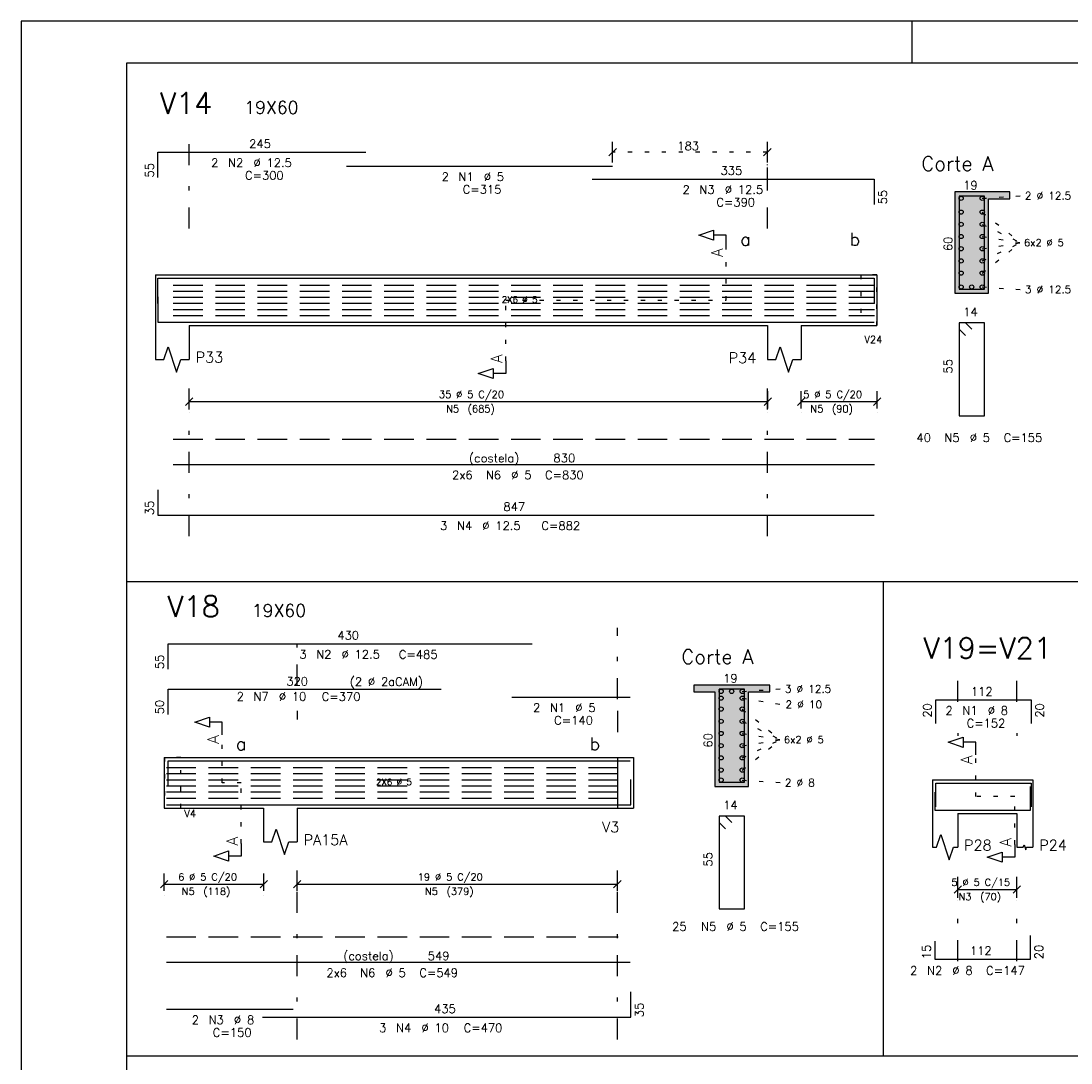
# Model space of a CAD drawing. Extents: x 0 to 84.1, y 0 to 59.4.
# Tile 3 of 17: x 0 to 24.9, y 34.7 to 59.4. Entities that reach past the tile are written whole.
import ezdxf

# ---------------------------------------------------------------- set-up
doc = ezdxf.new("R2010")
doc.units = 0
for name, pattern in [('ESTILO_TQS_0001', [1, 0.7, -0.3]), ('ESTILO_TQS_0002', [0.4, 0.1, -0.3]), ('ESTILO_TQS_0003', [1.5, 0.5, -0.4, 0.1, -0.5])]:
    doc.linetypes.add(name, pattern=pattern)
for name, color, linetype in [('1', 7, 'CONTINUOUS'), ('10', 10, 'CONTINUOUS'), ('12', 12, 'CONTINUOUS'), ('14', 14, 'CONTINUOUS'), ('2', 2, 'CONTINUOUS'), ('3', 3, 'CONTINUOUS'), ('4', 4, 'CONTINUOUS'), ('5', 3, 'CONTINUOUS')]:
    doc.layers.add(name, color=color, linetype=linetype)
doc.styles.get("Standard").update_dxf_attribs({"font": 'ROMANS.SHX'})

msp = doc.modelspace()

# ---------------------------------------------------------------- linework, layer by layer
at = {"layer": '1', "linetype": 'CONTINUOUS'}
for p, q in [((84.099998, 59.400009), (0, 59.400009)), ((0, 59.400009), (0, 0)), ((21.1, 58.400009), (21.1, 59.400009)), ((23.4132, 55.351816), (22.1132, 55.351816)), ((22.1132, 55.351816), (22.1132, 52.951816)), ((22.9132, 52.951816), (22.9132, 55.191816)), ((22.9132, 55.191816), (23.4132, 55.191816)), ((3.183723, 53.387372), (3.183723, 52.187372)), ((3.183723, 53.387372), (3.983723, 53.387372)), ((3.983723, 53.387372), (17.673723, 53.387372)), ((17.673723, 53.387372), (18.473723, 53.387372)), ((18.473723, 53.387372), (20.263723, 53.387372)), ((20.263723, 53.387372), (20.263723, 52.187372)), ((22.1132, 52.951816), (22.9132, 52.951816)), ((3.183723, 52.187372), (3.183723, 51.387372)), ((3.983723, 52.187372), (17.673723, 52.187372)), ((3.983723, 52.187372), (3.983723, 51.387372)), ((17.673723, 52.187372), (17.673723, 51.387372)), ((18.473723, 52.187372), (20.263723, 52.187372)), ((18.473723, 52.187372), (18.473723, 51.387372)), ((2.5, 46.127764), (71.278925, 46.127764)), ((20.418157, 46.127764), (20.418157, 34.896484)), ((17.729216, 43.674572), (15.929216, 43.674572)), ((15.929216, 43.514572), (16.429216, 43.514572)), ((16.429216, 43.514572), (16.429216, 41.274572)), ((17.229216, 41.274572), (17.229216, 43.514572)), ((17.229216, 43.514572), (17.729216, 43.514572)), ((3.39161, 41.96154), (3.39161, 40.76154)), ((3.39161, 41.96154), (5.74161, 41.96154)), ((5.74161, 41.96154), (6.54161, 41.96154)), ((6.54161, 41.96154), (14.12161, 41.96154)), ((14.12161, 41.96154), (14.12161, 40.76154)), ((14.12161, 41.96154), (14.12161, 40.76154)), ((14.12161, 41.96154), (14.50161, 41.96154)), ((14.50161, 41.96154), (14.50161, 40.76154)), ((14.50161, 41.96154), (14.50161, 40.76154)), ((21.58258, 41.43433), (21.58258, 40.63433)), ((21.58258, 41.43433), (22.18258, 41.43433)), ((22.18258, 41.43433), (23.58258, 41.43433)), ((23.58258, 41.43433), (23.96258, 41.43433)), ((23.96258, 41.43433), (23.96258, 40.63433)), ((16.429216, 41.274572), (17.229216, 41.274572)), ((3.39161, 40.76154), (5.74161, 40.76154)), ((5.74161, 40.76154), (5.74161, 39.96154)), ((6.54161, 40.76154), (14.12161, 40.76154)), ((6.54161, 40.76154), (6.54161, 39.96154)), ((14.12161, 40.76154), (14.50161, 40.76154)), ((21.58258, 40.63433), (21.58258, 39.83433)), ((22.18258, 40.63433), (23.58258, 40.63433)), ((22.18258, 40.63433), (22.18258, 39.83433)), ((23.58258, 40.63433), (23.58258, 39.83433)), ((23.96258, 40.63433), (23.96258, 39.83433)), ((2.5, 34.896484), (71.278925, 34.896484))]:
    msp.add_line(p, q, dxfattribs=at)
at = {"layer": '1', "linetype": 'ESTILO_TQS_0002'}
for p, q in [((17.673723, 56.291757), (14.009603, 56.291757)), ((22.76315, 55.201766), (23.6832, 55.261816)), ((22.76315, 54.873816), (23.6682, 54.151816)), ((22.76315, 54.585016), (23.6682, 54.151816)), ((22.76315, 54.296216), (23.6682, 54.151816)), ((16.698723, 52.787372), (16.698723, 54.026802)), ((22.76315, 53.429816), (23.6682, 54.151816)), ((22.76315, 53.718616), (23.6682, 54.151816)), ((22.76315, 54.007416), (23.6682, 54.151816)), ((22.76315, 53.101866), (23.6832, 53.041816)), ((11.478723, 51.352372), (11.478723, 52.787372)), ((11.478723, 52.787372), (16.698723, 52.787372)), ((17.079166, 43.524522), (17.999216, 43.584572)), ((17.079166, 43.364903), (17.973788, 43.225591)), ((17.079166, 43.106124), (17.984216, 42.384124)), ((17.079166, 42.817324), (17.984216, 42.384124)), ((17.079166, 42.528524), (17.984216, 42.384124)), ((4.76661, 41.36154), (4.76661, 42.49654)), ((17.079166, 41.662124), (17.984216, 42.384124)), ((17.079166, 41.950924), (17.984216, 42.384124)), ((17.079166, 42.239724), (17.984216, 42.384124)), ((14.12161, 41.96154), (14.12161, 40.76154)), ((14.12161, 41.96154), (14.50161, 41.96154)), ((22.60758, 41.03433), (22.60758, 42.01933)), ((5.21661, 41.36154), (4.76661, 41.36154)), ((5.21661, 39.92654), (5.21661, 41.36154)), ((17.079166, 41.424622), (17.999216, 41.364572)), ((23.53258, 41.03433), (22.60758, 41.03433)), ((23.53258, 39.89933), (23.53258, 41.03433)), ((14.12161, 40.76154), (14.50161, 40.76154))]:
    msp.add_line(p, q, dxfattribs=at)
at = {"layer": '1', "linetype": 'ESTILO_TQS_0001'}
for p, q in [((3.603723, 53.148372), (20.213723, 53.148372)), ((3.603723, 53.003972), (20.213723, 53.003972)), ((3.603723, 52.859572), (20.213723, 52.859572)), ((3.603723, 52.715172), (20.213723, 52.715172)), ((3.603723, 52.570772), (20.213723, 52.570772)), ((3.603723, 52.426372), (20.213723, 52.426372)), ((3.44161, 41.72254), (14.42201, 41.72254)), ((3.44161, 41.57814), (14.42201, 41.57814)), ((3.44161, 41.43374), (14.42201, 41.43374)), ((3.44161, 41.28934), (14.42201, 41.28934)), ((3.44161, 41.14494), (14.42201, 41.14494)), ((3.44161, 41.00054), (14.42201, 41.00054))]:
    msp.add_line(p, q, dxfattribs=at)
at = {"layer": '1', "linetype": 'CONTINUOUS'}
for points in [[(16.698723, 54.026802), (16.698723, 54.326802), (16.398723, 54.326802), (16.398723, 54.206802), (16.048723, 54.326802), (16.398723, 54.446802), (16.398723, 54.326802)], [(3.183723, 51.387372), (3.383723, 51.387372), (3.483723, 51.687372), (3.683723, 51.087372), (3.783723, 51.387372), (3.983723, 51.387372)], [(17.673723, 51.387372), (17.873723, 51.387372), (17.973723, 51.687372), (18.173723, 51.087372), (18.273723, 51.387372), (18.473723, 51.387372)], [(11.478723, 51.352372), (11.478723, 51.052372), (11.178723, 51.052372), (11.178723, 50.932372), (10.828723, 51.052372), (11.178723, 51.172372), (11.178723, 51.052372)], [(4.76661, 42.49654), (4.76661, 42.79654), (4.46661, 42.79654), (4.46661, 42.67654), (4.11661, 42.79654), (4.46661, 42.91654), (4.46661, 42.79654)], [(22.60758, 42.01933), (22.60758, 42.31933), (22.30758, 42.31933), (22.30758, 42.19933), (21.95758, 42.31933), (22.30758, 42.43933), (22.30758, 42.31933)], [(5.74161, 39.96154), (5.94161, 39.96154), (6.04161, 40.26154), (6.24161, 39.66154), (6.34161, 39.96154), (6.54161, 39.96154)], [(21.58258, 39.83433), (21.68258, 39.83433), (21.78258, 40.13433), (21.98258, 39.53433), (22.08258, 39.83433), (22.18258, 39.83433)], [(5.21661, 39.92654), (5.21661, 39.62654), (4.91661, 39.62654), (4.91661, 39.50654), (4.56661, 39.62654), (4.91661, 39.74654), (4.91661, 39.62654)], [(23.53258, 39.89933), (23.53258, 39.59933), (23.23258, 39.59933), (23.23258, 39.47933), (22.88258, 39.59933), (23.23258, 39.71933), (23.23258, 39.59933)], [(23.58258, 39.83433), (23.73458, 39.83433), (23.75358, 39.89133), (23.79158, 39.77733), (23.81058, 39.83433), (23.96258, 39.83433)]]:
    msp.add_lwpolyline(points, dxfattribs=at)
at = {"layer": '1', "linetype": 'ESTILO_TQS_0002'}
for points in [[(19.883923, 53.387372), (19.883923, 52.187372), (20.263923, 52.187372), (20.263923, 53.387372), (19.883923, 53.387372)], [(3.40161, 41.96154), (3.40161, 40.76154), (3.78161, 40.76154), (3.78161, 41.96154), (3.40161, 41.96154)]]:
    msp.add_lwpolyline(points, dxfattribs=at)
at = {"layer": '1', "linetype": 'ESTILO_TQS_0001'}
for points in [[(3.603723, 49.500264), (20.213723, 49.500264)], [(3.44161, 37.71154), (14.42201, 37.71154)]]:
    msp.add_lwpolyline(points, dxfattribs=at)
at = {"layer": '1', "linetype": 'CONTINUOUS'}
for centre in [(22.26325, 55.201766), (22.76315, 55.201766), (22.26325, 54.873816), (22.76315, 54.873816), (22.26325, 54.585016), (22.76315, 54.585016), (22.26325, 54.296216), (22.76315, 54.296216), (22.26325, 54.007416), (22.76315, 54.007416), (22.26325, 53.718616), (22.76315, 53.718616), (22.26325, 53.429816), (22.76315, 53.429816), (22.26325, 53.101866), (22.5132, 53.101866), (22.76315, 53.101866), (16.579266, 43.524522), (16.829216, 43.524522), (17.079166, 43.524522), (16.579266, 43.364903), (17.079166, 43.364903), (16.579266, 43.106124), (17.079166, 43.106124), (16.579266, 42.817324), (17.079166, 42.817324), (16.579266, 42.528524), (17.079166, 42.528524), (16.579266, 42.239724), (17.079166, 42.239724), (16.579266, 41.950924), (17.079166, 41.950924), (16.579266, 41.662124), (17.079166, 41.662124), (16.579266, 41.424622), (17.079166, 41.424622)]:
    msp.add_circle(centre, 0.05, dxfattribs=at)
at = {"layer": '10', "linetype": 'CONTINUOUS'}
for points in [[(22.9132, 52.951816), (22.9132, 55.191816), (23.4132, 55.191816), (23.4132, 55.351816), (22.1132, 55.351816), (22.1132, 52.951816), (22.9132, 52.951816)], [(17.229216, 41.274572), (17.229216, 43.514572), (17.729216, 43.514572), (17.729216, 43.674572), (15.929216, 43.674572), (15.929216, 43.514572), (16.429216, 43.514572), (16.429216, 41.274572), (17.229216, 41.274572)]]:
    msp.add_lwpolyline(points, dxfattribs=at)
at = {"layer": '12', "linetype": 'CONTINUOUS'}
msp.add_lwpolyline([(2.5, 1), (83.099998, 1), (83.099998, 58.400009), (2.5, 58.400009), (2.5, 1)], dxfattribs=at)
at = {"layer": '14', "linetype": 'CONTINUOUS'}
for points in [[(22.1132, 52.951816), (22.9132, 52.951816), (22.1132, 55.351816)], [(22.9132, 52.951816), (22.9132, 55.191816), (22.1132, 55.351816)], [(22.1132, 55.351816), (22.9132, 55.191816), (23.4132, 55.351816)], [(22.9132, 55.191816), (23.4132, 55.191816), (23.4132, 55.351816)], [(15.929216, 43.674572), (15.929216, 43.514572), (16.429216, 43.514572)], [(15.929216, 43.674572), (16.429216, 43.514572), (17.729216, 43.674572)], [(16.429216, 43.514572), (17.229216, 43.514572), (17.729216, 43.674572)], [(16.429216, 41.274572), (17.229216, 41.274572), (16.429216, 43.514572)], [(17.229216, 41.274572), (17.229216, 43.514572), (16.429216, 43.514572)], [(17.229216, 43.514572), (17.729216, 43.514572), (17.729216, 43.674572)]]:
    msp.add_solid(points, dxfattribs=at)
at = {"layer": '2', "linetype": 'ESTILO_TQS_0003'}
for p, q in [((3.983723, 54.487372), (3.983723, 56.753199)), ((17.673723, 55.433757), (17.673723, 56.657757)), ((17.673723, 54.487372), (17.673723, 56.003685)), ((3.983723, 47.199214), (3.983723, 51.087372)), ((17.673723, 47.199214), (17.673723, 51.087372)), ((6.54161, 43.661934), (6.54161, 45.031861)), ((14.12161, 43.341934), (14.12161, 45.031861)), ((22.18258, 43.274451), (22.18258, 43.939449)), ((23.58258, 43.274451), (23.58258, 43.939449)), ((6.54161, 43.06154), (6.54161, 42.857934)), ((14.12161, 43.06154), (14.12161, 42.537934)), ((22.18258, 42.53433), (22.18258, 42.470451)), ((23.58258, 42.53433), (23.58258, 42.470451)), ((6.54161, 35.280327), (6.54161, 39.66154)), ((14.12161, 35.280327), (14.12161, 39.66154)), ((22.18258, 37.13633), (22.18258, 39.33433)), ((23.58258, 37.13633), (23.58258, 39.33433))]:
    msp.add_line(p, q, dxfattribs=at)
at = {"layer": '2', "linetype": 'CONTINUOUS'}
for p, q in [((14.009603, 56.051757), (14.009603, 56.541757)), ((17.673723, 56.051757), (17.673723, 56.541757)), ((14.097991, 56.380145), (13.921215, 56.203368)), ((17.762111, 56.380145), (17.585335, 56.203368)), ((14.009603, 55.951757), (14.009603, 55.951757)), ((17.673723, 55.951757), (17.673723, 55.951757)), ((3.895335, 50.298984), (4.072111, 50.47576)), ((3.983723, 50.227372), (3.983723, 50.637372)), ((17.595335, 50.298984), (17.772111, 50.47576)), ((17.683723, 50.227372), (17.683723, 50.637372)), ((18.385335, 50.298984), (18.562111, 50.47576)), ((18.473723, 50.227372), (18.473723, 50.637372)), ((20.185335, 50.298984), (20.362111, 50.47576)), ((20.273723, 50.227372), (20.273723, 50.637372)), ((3.983723, 50.387372), (17.683723, 50.387372)), ((18.473723, 50.387372), (20.273723, 50.387372)), ((3.983723, 50.127372), (3.983723, 50.127372)), ((17.683723, 50.127372), (17.683723, 50.127372)), ((18.473723, 50.127372), (18.473723, 50.127372)), ((20.273723, 50.127372), (20.273723, 50.127372)), ((3.303222, 38.873152), (3.479998, 39.049928)), ((3.39161, 38.80154), (3.39161, 39.21154)), ((5.663222, 38.873152), (5.839998, 39.049928)), ((5.75161, 38.80154), (5.75161, 39.21154)), ((6.453222, 38.873152), (6.629998, 39.049928)), ((6.54161, 38.80154), (6.54161, 39.21154)), ((14.033222, 38.873152), (14.209998, 39.049928)), ((14.12161, 38.80154), (14.12161, 39.21154)), ((22.18258, 38.67433), (22.18258, 39.08433)), ((23.58258, 38.67433), (23.58258, 39.08433)), ((3.39161, 38.96154), (5.75161, 38.96154)), ((6.54161, 38.96154), (14.12161, 38.96154)), ((22.094192, 38.745942), (22.270968, 38.922718)), ((22.18258, 38.83433), (23.58258, 38.83433)), ((23.494192, 38.745942), (23.670968, 38.922718)), ((3.39161, 38.70154), (3.39161, 38.70154)), ((5.75161, 38.70154), (5.75161, 38.70154)), ((6.54161, 38.70154), (6.54161, 38.70154)), ((14.12161, 38.70154), (14.12161, 38.70154)), ((22.18258, 38.57433), (22.18258, 38.57433)), ((23.58258, 38.57433), (23.58258, 38.57433))]:
    msp.add_line(p, q, dxfattribs=at)
at = {"layer": '4', "linetype": 'CONTINUOUS'}
for p, q in [((3.243723, 55.693143), (3.243723, 56.293143)), ((3.243723, 56.293143), (8.163723, 56.293143)), ((7.709603, 55.961757), (14.009603, 55.961757)), ((13.525723, 55.657671), (20.205723, 55.657671)), ((20.205723, 55.657671), (20.205723, 55.057671)), ((3.243723, 52.707372), (3.243723, 53.307372)), ((3.243723, 53.307372), (8.163723, 53.307372)), ((7.709603, 53.307372), (14.009603, 53.307372)), ((13.525723, 53.307372), (20.205723, 53.307372)), ((20.205723, 53.307372), (20.205723, 52.707372)), ((3.243723, 52.867372), (3.243723, 52.267372)), ((3.243723, 52.267372), (20.203723, 52.267372)), ((3.243723, 48.299214), (3.243723, 47.699214)), ((3.243723, 47.699214), (20.203723, 47.699214)), ((3.48161, 44.052819), (3.48161, 44.652819)), ((3.48161, 44.652819), (12.10161, 44.652819)), ((3.48161, 42.981289), (3.48161, 43.581289)), ((3.48161, 43.581289), (9.94661, 43.581289)), ((11.62575, 43.389934), (14.42575, 43.389934)), ((21.66258, 42.762451), (21.66258, 43.322451)), ((21.66258, 43.322451), (23.92258, 43.322451)), ((23.92258, 43.322451), (23.92258, 42.762451)), ((3.48161, 41.28154), (3.48161, 41.88154)), ((3.48161, 41.88154), (12.10161, 41.88154)), ((11.62575, 41.88154), (14.42575, 41.88154)), ((14.44161, 40.84154), (14.44161, 41.44154)), ((21.66258, 40.79433), (21.66258, 41.35433)), ((21.66258, 41.35433), (23.92258, 41.35433)), ((23.92258, 41.35433), (23.92258, 40.79433)), ((21.64258, 41.140997), (21.64258, 40.71433)), ((23.90258, 40.71433), (23.90258, 41.27433)), ((3.44161, 40.84154), (6.44161, 40.84154)), ((5.72161, 40.84154), (14.44161, 40.84154)), ((21.64258, 40.71433), (23.90258, 40.71433)), ((21.64258, 37.610997), (21.64258, 37.18433)), ((23.90258, 37.18433), (23.90258, 37.74433)), ((21.64258, 37.18433), (23.90258, 37.18433)), ((14.44161, 35.808327), (14.44161, 36.408327)), ((3.44161, 35.997569), (6.44161, 35.997569)), ((5.72161, 35.808327), (14.44161, 35.808327))]:
    msp.add_line(p, q, dxfattribs=at)
for points in [[(22.215322, 55.250756), (22.214261, 55.251816), (22.2132, 55.251816), (22.2132, 53.051816), (22.8132, 53.051816), (22.8132, 55.251816), (22.2132, 55.251816), (22.2132, 55.250756), (22.214261, 55.249695)], [(22.5132, 52.101816), (22.3632, 52.251816), (22.2132, 52.251816), (22.2132, 50.051816), (22.8132, 50.051816), (22.8132, 52.251816), (22.2132, 52.251816), (22.2132, 52.101816), (22.3632, 51.951816)], [(3.603723, 48.900264), (20.213723, 48.900264)], [(16.531338, 43.573511), (16.530277, 43.574572), (16.529216, 43.574572), (16.529216, 41.374572), (17.129216, 41.374572), (17.129216, 43.574572), (16.529216, 43.574572), (16.529216, 43.573511), (16.530277, 43.572451)], [(16.829216, 40.424572), (16.679216, 40.574572), (16.529216, 40.574572), (16.529216, 38.374572), (17.129216, 38.374572), (17.129216, 40.574572), (16.529216, 40.574572), (16.529216, 40.424572), (16.679216, 40.274572)], [(3.44161, 37.11154), (14.42201, 37.11154)]]:
    msp.add_lwpolyline(points, dxfattribs=at)

# ---------------------------------------------------------------- texts
at = {"layer": '1', "linetype": 'CONTINUOUS'}
for s, height, p in [('19X60', 0.3, (5.286779, 57.20414)), ('245', 0.2, (5.403723, 56.393143)), ('Corte A', 0.34, (21.3232, 55.851816)), ('335', 0.2, (16.565723, 55.757671)), ('19', 0.2, (22.3132, 55.411816)), ('2 %%c 12.5', 0.18, (23.7732, 55.171816)), ('a', 0.3, (17.03378, 54.080472)), ('b', 0.3, (19.62378, 54.080472)), ('6x2 %%c 5', 0.17, (23.7532, 54.066816)), ('3 %%c 12.5', 0.18, (23.7732, 52.951816)), ('2X6 %%c 5', 0.15, (11.383723, 52.730172)), ('14', 0.2, (22.3132, 52.411816)), ('P33', 0.25, (4.133723, 51.312372)), ('P34', 0.25, (16.757145, 51.297902)), ('(costela)', 0.2, (10.608723, 48.950264)), ('830', 0.2, (12.608723, 48.950264)), ('847', 0.2, (11.423723, 47.799214)), ('19X60', 0.3, (5.463777, 45.289474)), ('430', 0.2, (7.49161, 44.752819)), ('Corte A', 0.34, (15.639216, 44.174572)), ('320', 0.2, (6.282889, 43.662534)), ('(2 %%c 2aCAM)', 0.2, (7.78685, 43.654462)), ('19', 0.2, (16.629216, 43.734572)), ('3 %%c 12.5', 0.18, (18.089216, 43.494572)), ('112', 0.2, (22.49258, 43.422451)), ('2 %%c 10', 0.18, (18.105149, 43.126223)), ('a', 0.3, (5.08788, 42.133272)), ('b', 0.3, (13.46788, 42.133272)), ('6x2 %%c 5', 0.17, (18.069216, 42.299124)), ('2X6 %%c 5', 0.15, (8.40681, 41.30434)), ('2 %%c 8', 0.18, (18.089216, 41.274572)), ('14', 0.2, (16.629216, 40.734572)), ('V3', 0.25, (13.758114, 40.189176)), ('PA15A', 0.25, (6.69161, 39.88654)), ('P28', 0.25, (22.33258, 39.75933)), ('P24', 0.25, (24.11258, 39.75933)), ('(costela)', 0.2, (7.63181, 37.16154)), ('549', 0.2, (9.63181, 37.16154)), ('112', 0.2, (22.47258, 37.28433)), ('435', 0.2, (9.78161, 35.908327))]:
    msp.add_text(s, height=height, dxfattribs=at).set_placement(p)
for s, height, p in [('60', 0.2, (22.0532, 53.951816)), ('A', 0.272, (16.617123, 53.809202)), ('A', 0.272, (11.397123, 51.297972)), ('55', 0.2, (22.0532, 51.051816)), ('A', 0.272, (4.68501, 42.27894)), ('60', 0.2, (16.369216, 42.194572)), ('A', 0.272, (22.52598, 41.80173)), ('A', 0.272, (5.13501, 39.87214)), ('A', 0.272, (23.45098, 39.84493)), ('55', 0.2, (16.369216, 39.374572))]:
    msp.add_text(s, height=height, rotation=90, dxfattribs=at).set_placement(p)
at = {"layer": '2', "linetype": 'CONTINUOUS'}
for s, height, p in [('183', 0.2, (15.541663, 56.341757)), ('V24', 0.17, (19.972714, 51.772298)), ('35 %%c 5 C/20', 0.17, (9.898723, 50.472372)), ('5 %%c 5 C/20', 0.17, (18.523723, 50.472372)), ('N5', 0.17, (10.068723, 50.132372)), ('(685)', 0.17, (10.578723, 50.132372)), ('N5', 0.17, (18.693723, 50.132372)), ('(90)', 0.17, (19.203723, 50.132372)), ('V4', 0.17, (3.86661, 40.54904)), ('6 %%c 5 C/20', 0.17, (3.72161, 39.04654)), ('19 %%c 5 C/20', 0.17, (9.39661, 39.04654)), ('5 %%c 5 C/15', 0.17, (22.03258, 38.91933)), ('N5', 0.17, (3.80661, 38.70654)), ('(118)', 0.17, (4.31661, 38.70654)), ('N5', 0.17, (9.56661, 38.70654)), ('(379)', 0.17, (10.07661, 38.70654)), ('N3', 0.17, (22.20258, 38.57933)), ('(70)', 0.17, (22.71258, 38.57933))]:
    msp.add_text(s, height=height, dxfattribs=at).set_placement(p)
at = {"layer": '3', "linetype": 'CONTINUOUS'}
for s, p in [('55', (3.143723, 55.693143)), ('55', (20.505723, 55.057671)), ('35', (3.143723, 47.699214)), ('55', (3.38161, 44.052819)), ('50', (3.38161, 42.981289)), ('20', (21.56258, 42.902451)), ('20', (24.22258, 42.902451)), ('15', (21.54258, 37.18433)), ('20', (24.20258, 37.18433)), ('35', (14.74161, 35.808327))]:
    msp.add_text(s, height=0.2, rotation=90, dxfattribs=at).set_placement(p)
for s, p in [('2', (4.503723, 55.943143)), ('N2', (4.903723, 55.943143)), ('%%c 12.5', (5.503723, 55.943143)), ('C=300', (5.303723, 55.643143)), ('2', (9.959603, 55.611757)), ('N1', (10.359603, 55.611757)), ('%%c 5', (10.959603, 55.611757)), ('C=315', (10.459603, 55.311757)), ('2', (15.665723, 55.307671)), ('N3', (16.065723, 55.307671)), ('%%c 12.5', (16.665723, 55.307671)), ('C=390', (16.465723, 55.007671)), (' 40', (21.067865, 49.433814)), ('N5', (21.867865, 49.433814)), ('%%c 5', (22.467865, 49.433814)), ('C=155', (23.267865, 49.433814)), ('2x6', (10.208723, 48.550264)), ('N6', (11.008723, 48.550264)), ('%%c 5', (11.608723, 48.550264)), ('C=830', (12.408723, 48.550264)), ('3', (9.923723, 47.349214)), ('N4', (10.323723, 47.349214)), ('%%c 12.5', (10.923723, 47.349214)), ('C=882', (12.323723, 47.349214)), ('%%c 12.5', (7.59161, 44.302819)), ('3', (6.59161, 44.302819)), ('N2', (6.99161, 44.302819)), ('C=485', (8.948372, 44.29898)), ('%%c 10', (6.10602, 43.305035)), ('2', (5.10602, 43.305035)), ('N7', (5.50602, 43.305035)), ('C=370', (7.121435, 43.301196)), ('2', (12.12575, 43.039934)), ('N1', (12.52575, 43.039934)), ('%%c 5', (13.12575, 43.039934)), ('2', (21.89258, 42.972451)), ('N1', (22.29258, 42.972451)), ('%%c 8', (22.89258, 42.972451)), ('C=140', (12.62575, 42.739934)), ('C=152', (22.39258, 42.672451)), (' 25', (15.282979, 37.857686)), ('N5', (16.105282, 37.857686)), ('%%c 5', (16.705282, 37.857686)), ('C=155', (17.505282, 37.857686)), ('2x6', (7.23181, 36.76154)), ('N6', (8.03181, 36.76154)), ('%%c 5', (8.63181, 36.76154)), ('C=549', (9.43181, 36.76154)), ('2', (21.054448, 36.815362)), ('N2', (21.454448, 36.815362)), ('%%c 8', (22.054448, 36.815362)), ('C=147', (22.854448, 36.815362)), ('2', (4.04161, 35.647569)), ('N3', (4.44161, 35.647569)), ('%%c 8', (5.04161, 35.647569)), ('3', (8.48161, 35.458327)), ('N4', (8.88161, 35.458327)), ('%%c 10', (9.48161, 35.458327)), ('C=470', (10.48161, 35.458327)), ('C=150', (4.54161, 35.347569))]:
    msp.add_text(s, height=0.2, dxfattribs=at).set_placement(p)
at = {"layer": '5', "linetype": 'CONTINUOUS'}
for s, p in [('V14', (3.286779, 57.20414)), ('V18', (3.463777, 45.289474)), ('V19=V21', (21.367924, 44.301964))]:
    msp.add_text(s, height=0.5, dxfattribs=at).set_placement(p)

doc.saveas('drawing.dxf')
